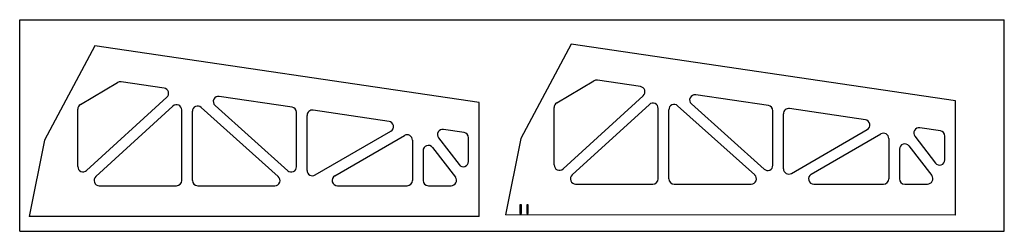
# Model space of a CAD drawing. Header units: millimetres. Extents: x -240 to 690, y -96 to 104.
import ezdxf

# ---------------------------------------------------------------- set-up
doc = ezdxf.new("R2010")
doc.units = ezdxf.units.MM

msp = doc.modelspace()

# ---------------------------------------------------------------- linework, layer by layer
at = {"color": 7, "linetype": 'Continuous'}
for p, q in [((-240.41, -96.35), (-240.41, 103.65)), ((-240.41, 103.65), (689.59, 103.65)), ((689.59, -96.35), (689.59, 103.65)), ((-169.48, 78.89), (-216.87, -10.13)), ((193.53, 25.32), (-169.48, 78.89)), ((280.45, 80.38), (233.06, -8.64)), ((643.47, 26.81), (280.45, 80.38)), ((-183.08, 23.51), (-147.99, 44.27)), ((-104.06, 38.91), (-144.71, 44.91)), ((266.85, 25), (301.94, 45.76)), ((345.88, 40.4), (305.22, 46.4)), ((-177.16, -38.84), (-101.42, 30.27)), ((16.81, 21.07), (-51.85, 31.21)), ((272.77, -37.35), (348.52, 31.76)), ((466.74, 22.57), (398.08, 32.7)), ((-185.53, -35.15), (-185.53, 19.2)), ((-168.59, -44.55), (-95.62, 22.03)), ((-68.91, 20.76), (3.87, -44.52)), ((-55.92, 22.54), (12.74, -39.05)), ((193.53, -82.44), (193.53, 25.32)), ((264.4, -33.66), (264.4, 20.7)), ((281.35, -43.06), (354.31, 23.52)), ((362.68, -46.75), (362.68, 19.82)), ((381.02, 22.25), (453.8, -43.03)), ((394.02, 24.03), (462.68, -37.56)), ((558.37, 9.04), (486.74, 19.61)), ((643.47, -80.95), (643.47, 26.81)), ((-87.25, -48.25), (-87.25, 18.33)), ((-77.25, -48.25), (-77.25, 17.04)), ((21.08, -35.33), (21.08, 16.13)), ((31.08, -38.8), (31.08, 13.18)), ((108.44, 7.55), (36.81, 18.12)), ((372.68, -46.75), (372.68, 18.53)), ((471.01, -33.84), (471.01, 17.62)), ((481.01, -37.31), (481.01, 14.67)), ((629.2, -1.41), (609.82, 1.45)), ((38.59, -43.13), (110.21, -1.72)), ((57.21, -43.92), (123.09, -5.83)), ((155.19, -8.03), (174.56, -33.32)), ((179.26, -2.9), (159.89, -0.04)), ((183.53, -30.28), (183.53, -7.85)), ((233.06, -8.64), (218.51, -80.88)), ((488.52, -41.64), (560.14, -0.23)), ((507.14, -42.43), (573.02, -4.34)), ((580.52, -8.67), (580.52, -46.75)), ((605.12, -6.54), (624.5, -31.83)), ((633.47, -28.79), (633.47, -6.36)), ((-216.87, -10.13), (-231.43, -82.37)), ((130.59, -10.16), (130.59, -48.25)), ((149.56, -17.12), (171.07, -45.21)), ((599.49, -15.63), (621.01, -43.71)), ((140.59, -20.16), (140.59, -48.25)), ((590.52, -18.67), (590.52, -46.75)), ((-165.22, -53.25), (-92.25, -53.25)), ((-72.25, -53.25), (0.53, -53.25)), ((59.71, -53.25), (125.59, -53.25)), ((145.59, -53.25), (167.11, -53.25)), ((284.72, -51.75), (357.68, -51.75)), ((377.68, -51.75), (450.46, -51.75)), ((509.64, -51.75), (575.52, -51.75)), ((595.52, -51.75), (617.04, -51.75)), ((233.5, -71.35), (232, -71.35)), ((232, -71.35), (232, -79.39)), ((233.5, -79.39), (233.5, -71.35)), ((240, -71.35), (238.5, -71.35)), ((238.5, -71.35), (238.5, -79.39)), ((240, -79.39), (240, -71.35)), ((193.53, -82.44), (-231.43, -82.37)), ((643.47, -80.95), (218.51, -80.88)), ((232, -79.39), (233.5, -79.39)), ((238.5, -79.39), (240, -79.39)), ((-240.41, -96.35), (689.59, -96.35))]:
    msp.add_line(p, q, dxfattribs=at)
for centre, start, end in [((-145.44, 39.97), 81.60444, 120.61316), ((-104.79, 33.97), 312.378, 81.60444), ((304.49, 41.46), 81.60444, 120.61316), ((345.15, 35.46), 312.378, 81.60444), ((-52.58, 26.26), 81.60444, 228.10769), ((397.35, 27.75), 81.60444, 228.10769), ((-180.53, 19.2), 120.61316, 180), ((-92.25, 18.33), 0, 132.378), ((-72.25, 17.04), 48.10769, 180), ((16.08, 16.13), 0, 81.60444), ((269.4, 20.7), 120.61316, 180), ((357.68, 19.82), 0, 132.378), ((377.68, 18.53), 48.10769, 180), ((466.01, 17.62), 0, 81.60444), ((486.01, 14.67), 81.60444, 180), ((36.08, 13.18), 81.60444, 180), ((107.71, 2.6), 300.03309, 81.60444), ((159.16, -4.99), 81.60444, 217.4571), ((557.64, 4.1), 300.03309, 81.60444), ((609.09, -3.5), 81.60444, 217.4571), ((125.59, -10.16), 0, 120.03309), ((178.53, -7.85), 0, 81.60444), ((575.52, -8.67), 0, 120.03309), ((628.47, -6.36), 0, 81.60444), ((145.59, -20.16), 37.4571, 180), ((595.52, -18.67), 37.4571, 180), ((-180.53, -35.15), 180, 312.378), ((16.08, -35.33), 228.10769, 0), ((178.53, -30.28), 217.4571, 0), ((269.4, -33.66), 180, 312.378), ((466.01, -33.84), 228.10769, 0), ((628.47, -28.79), 217.4571, 0), ((-165.22, -48.25), 132.378, 270), ((0.53, -48.25), 270, 48.10769), ((36.08, -38.8), 180, 300.03309), ((59.71, -48.25), 120.03309, 270), ((167.11, -48.25), 270, 37.4571), ((284.72, -46.75), 132.378, 270), ((450.46, -46.75), 270, 48.10769), ((486.01, -37.31), 180, 300.03309), ((509.64, -46.75), 120.03309, 270), ((617.04, -46.75), 270, 37.4571), ((-92.25, -48.25), 270, 0), ((-72.25, -48.25), 180, 270), ((125.59, -48.25), 270, 0), ((145.59, -48.25), 180, 270), ((357.68, -46.75), 270, 0), ((377.68, -46.75), 180, 270), ((575.52, -46.75), 270, 0), ((595.52, -46.75), 180, 270)]:
    msp.add_arc(centre, 5, start, end, dxfattribs=at)

doc.saveas('drawing.dxf')
